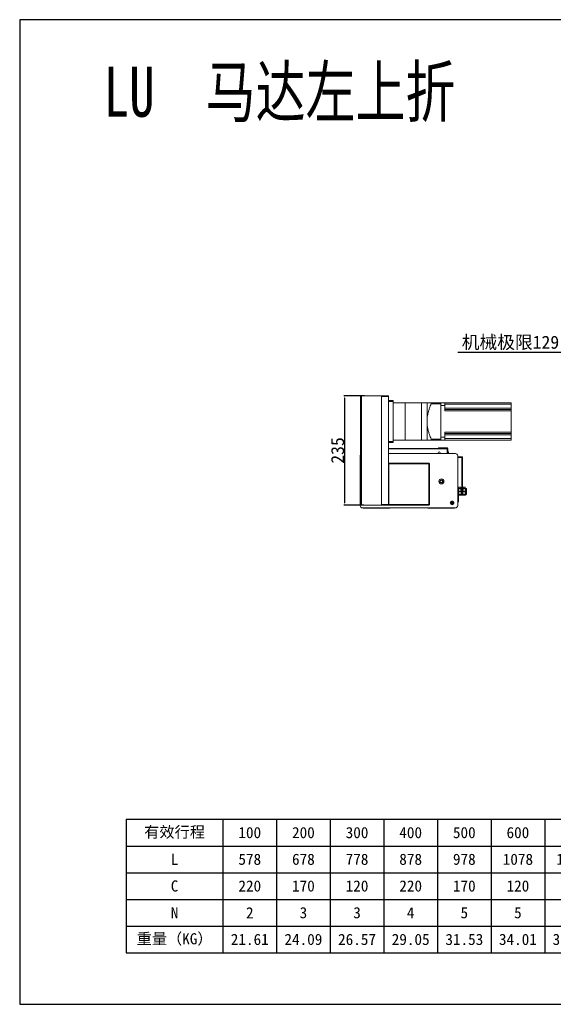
# Model space of a CAD drawing. Header units: millimetres. Extents: x -20285 to -7807, y 12313 to 17573.
# Tile 19 of 37: x -15780 to -14630, y 15454 to 17573. Entities that reach past the tile are written whole.
import ezdxf

# ---------------------------------------------------------------- set-up
doc = ezdxf.new("R2010")
doc.units = ezdxf.units.MM
doc.header["$PDSIZE"] = -1
doc.layers.add('图层3', color=7, linetype='Continuous')
doc.dimstyles.new('ISO-25', dxfattribs={"dimtxt": 2.5, "dimasz": 2.5, "dimexe": 1.25, "dimexo": 0.625, "dimtad": 1, "dimtxsty": 'Standard', "dimcen": 2.5, "dimadec": 0, "dimazin": 0, "dimtfac": 1, "dimtmove": 0, "dimatfit": 3, "dimfxl": 0, "dimarcsym": 0})

# ---------------------------------------------------------------- blocks, each defined once
blk = doc.blocks.new('*D243')
at = {"color": 0, "lineweight": -2, "transparency": 16777216}
for p, q in [((-14605.8, 17067.6), (-14605.8, 16855.9)), ((-14476.8, 17031.9), (-14476.8, 16855.9)), ((-14605.8, 16856.9), (-14836.3, 16856.9)), ((-14480.1, 16856.9), (-14602.5, 16856.9))]:
    blk.add_line(p, q, dxfattribs=at)
at = {"color": 0, "transparency": 16777216}
for points in [[(-14602.5, 16857.5), (-14602.5, 16856.4), (-14605.8, 16856.9)], [(-14480.1, 16857.5), (-14480.1, 16856.4), (-14476.8, 16856.9)]]:
    blk.add_solid(points, dxfattribs=at)
at = {"layer": 'Defpoints', "color": 0, "transparency": 16777216}
for p in [(-14605.8, 17068.6), (-14476.8, 17032.9), (-14476.8, 16856.9)]:
    blk.add_point(p, dxfattribs=at)
at = {"color": 0, "transparency": 16777216, "insert": (-14722.7, 16877.1), "char_height": 28, "attachment_point": 5}
blk.add_mtext('{\\fSimSun|b0|i0|c134|p2;机械极限}129', dxfattribs=at)
blk = doc.blocks.new('*D246')
at = {"layer": 'Defpoints', "color": 0, "transparency": 16777216}
for p in [(-15036.1, 16763.2), (-15080.2, 16528.2), (-15038, 16528.2)]:
    blk.add_point(p, dxfattribs=at)
at = {"layer": '图层3', "color": 0, "lineweight": -2, "transparency": 16777216}
for p, q in [((-15036.7, 16763.2), (-15081.4, 16763.2)), ((-15080.2, 16758.2), (-15080.2, 16533.2)), ((-15038.6, 16528.2), (-15081.4, 16528.2))]:
    blk.add_line(p, q, dxfattribs=at)
at = {"layer": '图层3', "color": 0, "transparency": 16777216}
for points in [[(-15081, 16758.2), (-15079.4, 16758.2), (-15080.2, 16763.2)], [(-15081, 16533.2), (-15079.4, 16533.2), (-15080.2, 16528.2)]]:
    blk.add_solid(points, dxfattribs=at)
at = {"layer": '图层3', "color": 0, "transparency": 16777216, "insert": (-15094.8, 16645.7), "char_height": 28, "attachment_point": 5, "rotation": 90}
blk.add_mtext('235', dxfattribs=at)
blk = doc.blocks.new('A')
for p, q in [((-20055.7, 15851.8), (-17048.9, 15851.8)), ((-20055.7, 15851.8), (-20055.7, 15564.4)), ((-19847.3, 15851.8), (-19847.3, 15564.4)), ((-19731.8, 15851.8), (-19731.8, 15564.4)), ((-19616.3, 15851.8), (-19616.3, 15564.4)), ((-19500.9, 15851.8), (-19500.9, 15564.4)), ((-19385.4, 15851.8), (-19385.4, 15564.4)), ((-19269.9, 15851.8), (-19269.9, 15564.4)), ((-19154.4, 15851.8), (-19154.4, 15564.4)), ((-19039, 15851.8), (-19039, 15564.4)), ((-18923.5, 15851.8), (-18923.5, 15564.4)), ((-18808, 15851.8), (-18808, 15564.4)), ((-18692.5, 15851.8), (-18692.5, 15564.4)), ((-18577, 15851.8), (-18577, 15564.4)), ((-18443.6, 15851.8), (-18443.6, 15564.4)), ((-18310.1, 15851.8), (-18310.1, 15564.4)), ((-18176.6, 15851.8), (-18176.6, 15564.4)), ((-18043.2, 15851.8), (-18043.2, 15564.4)), ((-17909.7, 15851.8), (-17909.7, 15564.4)), ((-17776.2, 15851.8), (-17776.2, 15564.4)), ((-17642.8, 15851.8), (-17642.8, 15564.4)), ((-17509.3, 15851.8), (-17509.3, 15564.4)), ((-17375.8, 15851.8), (-17375.8, 15564.4)), ((-17212.4, 15851.8), (-17212.4, 15564.4)), ((-17048.9, 15851.8), (-17048.9, 15564.4)), ((-20055.7, 15794.3), (-17048.9, 15794.3)), ((-20055.7, 15736.8), (-17048.9, 15736.8)), ((-20055.7, 15679.3), (-17048.9, 15679.3)), ((-20055.7, 15621.8), (-17048.9, 15621.8)), ((-20055.7, 15564.4), (-17048.9, 15564.4))]:
    blk.add_line(p, q)
at = {"char_height": 23.989, "attachment_point": 5}
for s, insert, width in [('{\\f宋体|b0|i0|c134;有效行程', (-19951.5, 15823), 182.934), ('{\\f宋体|b0|i0|c134;100', (-19789.6, 15823), 89.977), ('{\\f宋体|b0|i0|c134;200', (-19674.1, 15823), 89.977), ('{\\f宋体|b0|i0|c134;300', (-19558.6, 15823), 89.977), ('{\\f宋体|b0|i0|c134;400', (-19443.1, 15823), 89.977), ('{\\f宋体|b0|i0|c134;500', (-19327.6, 15823), 89.977), ('{\\f宋体|b0|i0|c134;600', (-19212.2, 15823), 89.977), ('{\\f宋体|b0|i0|c134;700', (-19096.7, 15823), 89.977), ('{\\f宋体|b0|i0|c134;800', (-18981.2, 15823), 89.977), ('{\\f宋体|b0|i0|c134;900', (-18865.7, 15823), 89.977), ('{\\f宋体|b0|i0|c134;1000', (-18750.3, 15823), 89.977), ('{\\f宋体|b0|i0|c134;1100', (-18634.8, 15823), 89.977), ('{\\f宋体|b0|i0|c134;1200', (-18510.3, 15823), 107.969), ('{\\f宋体|b0|i0|c134;1300', (-18376.8, 15823), 107.969), ('{\\f宋体|b0|i0|c134;1400', (-18243.4, 15823), 107.969), ('{\\f宋体|b0|i0|c134;1500', (-18109.9, 15823), 107.969), ('{\\f宋体|b0|i0|c134;1600', (-17976.4, 15823), 107.969), ('{\\f宋体|b0|i0|c134;1700', (-17843, 15823), 107.969), ('{\\f宋体|b0|i0|c134;1800', (-17709.5, 15823), 107.969), ('{\\f宋体|b0|i0|c134;1900', (-17576, 15823), 107.969), ('{\\f宋体|b0|i0|c134;2000', (-17442.6, 15823), 107.969), ('{\\f宋体|b0|i0|c134;2100', (-17294.1, 15823), 137.955), ('{\\f宋体|b0|i0|c134;2200', (-17130.6, 15823), 137.955), ('{\\f宋体|b0|i0|c134;L', (-19951.5, 15765.6), 182.934), ('{\\fSimSun|b0|i0|c134|p2;578}', (-19789.6, 15765.6), 89.977), ('{\\fSimSun|b0|i0|c134|p2;678}', (-19674.1, 15765.6), 89.977), ('{\\fSimSun|b0|i0|c134|p2;778}', (-19558.6, 15765.6), 89.977), ('{\\fSimSun|b0|i0|c134|p2;878}', (-19443.1, 15765.6), 89.977), ('{\\fSimSun|b0|i0|c134|p2;978}', (-19327.6, 15765.6), 89.977), ('{\\fSimSun|b0|i0|c134|p2;1078}', (-19212.2, 15765.6), 89.977), ('{\\fSimSun|b0|i0|c134|p2;1178}', (-19096.7, 15765.6), 89.977), ('{\\fSimSun|b0|i0|c134|p2;1278}', (-18981.2, 15765.6), 89.977), ('{\\fSimSun|b0|i0|c134|p2;1378}', (-18865.7, 15765.6), 89.977), ('{\\fSimSun|b0|i0|c134|p2;1478}', (-18750.3, 15765.6), 89.977), ('{\\fSimSun|b0|i0|c134|p2;1578}', (-18634.8, 15765.6), 89.977), ('{\\fSimSun|b0|i0|c134|p2;1678}', (-18510.3, 15765.6), 107.969), ('{\\fSimSun|b0|i0|c134|p2;1778}', (-18376.8, 15765.6), 107.969), ('{\\fSimSun|b0|i0|c134|p2;1878}', (-18243.4, 15765.6), 107.969), ('{\\fSimSun|b0|i0|c134|p2;1978}', (-18109.9, 15765.6), 107.969), ('{\\fSimSun|b0|i0|c134|p2;2078}', (-17976.4, 15765.6), 107.969), ('{\\fSimSun|b0|i0|c134|p2;2178}', (-17843, 15765.6), 107.969), ('{\\fSimSun|b0|i0|c134|p2;2278}', (-17709.5, 15765.6), 107.969), ('{\\fSimSun|b0|i0|c134|p2;2378}', (-17576, 15765.6), 107.969), ('{\\fSimSun|b0|i0|c134|p2;2478}', (-17442.6, 15765.6), 107.969), ('{\\fSimSun|b0|i0|c134|p2;2578}', (-17294.1, 15765.6), 137.955), ('{\\fSimSun|b0|i0|c134|p2;2678}', (-17130.6, 15765.6), 137.955), ('{\\f宋体|b0|i0|c134;C', (-19951.5, 15708.1), 182.934), ('{\\f宋体|b0|i0|c134;220', (-19789.6, 15708.1), 89.977), ('{\\f宋体|b0|i0|c134;170', (-19674.1, 15708.1), 89.977), ('{\\f宋体|b0|i0|c134;120', (-19558.6, 15708.1), 89.977), ('{\\f宋体|b0|i0|c134;220', (-19443.1, 15708.1), 89.977), ('{\\f宋体|b0|i0|c134;170', (-19327.6, 15708.1), 89.977), ('{\\f宋体|b0|i0|c134;120', (-19212.2, 15708.1), 89.977), ('{\\f宋体|b0|i0|c134;220', (-19096.7, 15708.1), 89.977), ('{\\f宋体|b0|i0|c134;170', (-18981.2, 15708.1), 89.977), ('{\\f宋体|b0|i0|c134;120', (-18865.7, 15708.1), 89.977), ('{\\f宋体|b0|i0|c134;220', (-18750.3, 15708.1), 89.977), ('{\\f宋体|b0|i0|c134;170', (-18634.8, 15708.1), 89.977), ('{\\f宋体|b0|i0|c134;120', (-18510.3, 15708.1), 107.969), ('{\\f宋体|b0|i0|c134;220', (-18376.8, 15708.1), 107.969), ('{\\f宋体|b0|i0|c134;170', (-18243.4, 15708.1), 107.969), ('{\\f宋体|b0|i0|c134;120', (-18109.9, 15708.1), 107.969), ('{\\f宋体|b0|i0|c134;220', (-17976.4, 15708.1), 107.969), ('{\\f宋体|b0|i0|c134;170', (-17843, 15708.1), 107.969), ('{\\f宋体|b0|i0|c134;120', (-17709.5, 15708.1), 107.969), ('{\\f宋体|b0|i0|c134;220', (-17576, 15708.1), 107.969), ('{\\f宋体|b0|i0|c134;170', (-17442.6, 15708.1), 107.969), ('{\\f宋体|b0|i0|c134;120', (-17294.1, 15708.1), 137.955), ('{\\f宋体|b0|i0|c134;220', (-17130.6, 15708.1), 137.955), ('{\\f宋体|b0|i0|c134;N', (-19951.5, 15650.6), 182.934), ('{\\f宋体|b0|i0|c134;2', (-19789.6, 15650.6), 89.977), ('{\\f宋体|b0|i0|c134;3', (-19674.1, 15650.6), 89.977), ('{\\f宋体|b0|i0|c134;3', (-19558.6, 15650.6), 89.977), ('{\\f宋体|b0|i0|c134;4', (-19443.1, 15650.6), 89.977), ('{\\f宋体|b0|i0|c134;5', (-19327.6, 15650.6), 89.977), ('{\\f宋体|b0|i0|c134;5', (-19212.2, 15650.6), 89.977), ('{\\f宋体|b0|i0|c134;6', (-19096.7, 15650.6), 89.977), ('{\\f宋体|b0|i0|c134;7', (-18981.2, 15650.6), 89.977), ('{\\f宋体|b0|i0|c134;7', (-18865.7, 15650.6), 89.977), ('{\\f宋体|b0|i0|c134;8', (-18750.3, 15650.6), 89.977), ('{\\f宋体|b0|i0|c134;9', (-18634.8, 15650.6), 89.977), ('{\\f宋体|b0|i0|c134;9', (-18510.3, 15650.6), 107.969), ('{\\f宋体|b0|i0|c134;10', (-18376.8, 15650.6), 107.969), ('{\\f宋体|b0|i0|c134;11', (-18243.4, 15650.6), 107.969), ('{\\f宋体|b0|i0|c134;11', (-18109.9, 15650.6), 107.969), ('{\\f宋体|b0|i0|c134;12', (-17976.4, 15650.6), 107.969), ('{\\f宋体|b0|i0|c134;13', (-17843, 15650.6), 107.969), ('{\\f宋体|b0|i0|c134;13', (-17709.5, 15650.6), 107.969), ('{\\f宋体|b0|i0|c134;14', (-17576, 15650.6), 107.969), ('{\\f宋体|b0|i0|c134;15', (-17442.6, 15650.6), 107.969), ('{\\f宋体|b0|i0|c134;15', (-17294.1, 15650.6), 137.955), ('{\\f宋体|b0|i0|c134;16', (-17130.6, 15650.6), 137.955), ('{\\f宋体|b0|i0|c134;重量（KG）', (-19951.5, 15593.1), 182.934), ('{\\f宋体|b0|i0|c134;21.61', (-19789.6, 15593.1), 89.977), ('{\\f宋体|b0|i0|c134;24.09', (-19674.1, 15593.1), 89.977), ('{\\f宋体|b0|i0|c134;26.57', (-19558.6, 15593.1), 89.977), ('{\\f宋体|b0|i0|c134;29.05', (-19443.1, 15593.1), 89.977), ('{\\f宋体|b0|i0|c134;31.53', (-19327.6, 15593.1), 89.977), ('{\\f宋体|b0|i0|c134;34.01', (-19212.2, 15593.1), 89.977), ('{\\f宋体|b0|i0|c134;36.49', (-19096.7, 15593.1), 89.977), ('{\\f宋体|b0|i0|c134;38.97', (-18981.2, 15593.1), 89.977), ('{\\f宋体|b0|i0|c134;41.45', (-18865.7, 15593.1), 89.977), ('{\\f宋体|b0|i0|c134;43.93', (-18750.3, 15593.1), 89.977), ('{\\f宋体|b0|i0|c134;46.41', (-18634.8, 15593.1), 89.977), ('{\\f宋体|b0|i0|c134;48.89', (-18510.3, 15593.1), 107.969), ('{\\f宋体|b0|i0|c134;51.37', (-18376.8, 15593.1), 107.969), ('{\\f宋体|b0|i0|c134;53.85', (-18243.4, 15593.1), 107.969), ('{\\f宋体|b0|i0|c134;56.33', (-18109.9, 15593.1), 107.969), ('{\\f宋体|b0|i0|c134;58.81', (-17976.4, 15593.1), 107.969), ('{\\f宋体|b0|i0|c134;61.29', (-17843, 15593.1), 107.969), ('{\\f宋体|b0|i0|c134;63.77', (-17709.5, 15593.1), 107.969), ('{\\f宋体|b0|i0|c134;66.25', (-17576, 15593.1), 107.969), ('{\\f宋体|b0|i0|c134;68.73', (-17442.6, 15593.1), 107.969), ('{\\f宋体|b0|i0|c134;71.21', (-17294.1, 15593.1), 137.955), ('{\\f宋体|b0|i0|c134;73.69', (-17130.6, 15593.1), 137.955)]:
    blk.add_mtext(s, dxfattribs=dict(at, insert=insert, width=width))

msp = doc.modelspace()

# ---------------------------------------------------------------- linework, layer by layer
at = {"color": 7, "linetype": 'Continuous', "lineweight": 15}
for p, q in [((-15045.327, 16763.171), (-15045.327, 16761.171)), ((-15045.327, 16763.171), (-15043.327, 16763.171)), ((-15045.327, 16530.171), (-15045.327, 16761.171)), ((-15043.327, 16763.171), (-15043.327, 16528.171)), ((-15043.327, 16763.171), (-15000.327, 16763.171)), ((-15000.327, 16763.171), (-15000.327, 16528.171)), ((-15000.327, 16763.171), (-14985.327, 16763.171)), ((-14985.327, 16762.171), (-15000.327, 16762.171)), ((-15000.327, 16762.171), (-15000.327, 16529.171)), ((-14985.327, 16763.171), (-14985.327, 16762.171)), ((-14985.327, 16762.171), (-14985.327, 16529.171)), ((-14985.327, 16753.171), (-14975.327, 16753.171)), ((-14975.327, 16751.171), (-14985.327, 16751.171)), ((-14985.327, 16665.171), (-14985.327, 16751.171)), ((-14975.327, 16753.171), (-14975.327, 16751.171)), ((-14975.327, 16665.171), (-14975.327, 16751.171)), ((-14949.327, 16748.171), (-14975.327, 16748.171)), ((-14914.327, 16748.171), (-14949.327, 16748.171)), ((-14902.327, 16748.171), (-14914.327, 16748.171)), ((-14902.327, 16748.171), (-14902.327, 16708.171)), ((-14893.567, 16746.171), (-14893.567, 16748.171)), ((-14872.327, 16748.171), (-14893.567, 16748.171)), ((-14872.327, 16746.171), (-14893.567, 16746.171)), ((-14872.327, 16748.171), (-14872.327, 16746.171)), ((-14872.327, 16748.171), (-14864.327, 16748.171)), ((-14872.327, 16746.171), (-14872.327, 16670.171)), ((-14864.327, 16742.171), (-14864.327, 16748.171)), ((-14721.327, 16748.171), (-14864.327, 16748.171)), ((-14721.327, 16745.171), (-14864.327, 16745.171)), ((-14721.327, 16748.171), (-14721.327, 16745.171)), ((-14721.327, 16745.171), (-14721.327, 16736.991)), ((-14872.327, 16674.171), (-14872.327, 16742.171)), ((-14872.327, 16742.171), (-14864.327, 16742.171)), ((-14864.327, 16730.991), (-14864.327, 16742.171)), ((-14721.327, 16736.991), (-14864.327, 16736.991)), ((-14721.327, 16733.991), (-14864.327, 16733.991)), ((-14721.327, 16730.991), (-14864.327, 16730.991)), ((-14721.327, 16736.991), (-14721.327, 16733.991)), ((-14721.327, 16733.991), (-14721.327, 16730.991)), ((-14721.327, 16730.991), (-14721.327, 16685.351)), ((-14902.327, 16708.171), (-14902.327, 16668.171)), ((-14721.327, 16685.351), (-14864.327, 16685.351)), ((-14864.327, 16674.171), (-14864.327, 16685.351)), ((-14721.327, 16682.351), (-14864.327, 16682.351)), ((-14721.327, 16679.351), (-14864.327, 16679.351)), ((-14721.327, 16685.351), (-14721.327, 16682.351)), ((-14721.327, 16682.351), (-14721.327, 16679.351)), ((-14721.327, 16679.351), (-14721.327, 16671.171)), ((-14985.327, 16665.171), (-14975.327, 16665.171)), ((-14975.327, 16663.171), (-14985.327, 16663.171)), ((-14975.327, 16668.171), (-14949.327, 16668.171)), ((-14975.327, 16665.171), (-14975.327, 16663.171)), ((-14949.327, 16668.171), (-14914.327, 16668.171)), ((-14914.327, 16668.171), (-14902.327, 16668.171)), ((-14872.327, 16670.171), (-14893.567, 16670.171)), ((-14893.567, 16668.171), (-14893.567, 16670.171)), ((-14872.327, 16668.171), (-14893.567, 16668.171)), ((-14872.327, 16674.171), (-14864.327, 16674.171)), ((-14872.327, 16670.171), (-14872.327, 16668.171)), ((-14872.327, 16668.171), (-14864.327, 16668.171)), ((-14864.327, 16668.171), (-14864.327, 16674.171)), ((-14721.327, 16671.171), (-14864.327, 16671.171)), ((-14721.327, 16668.171), (-14864.327, 16668.171)), ((-14721.327, 16671.171), (-14721.327, 16668.171)), ((-14985.327, 16650.171), (-14858.587, 16650.171)), ((-14841.327, 16639.171), (-14985.327, 16639.171)), ((-14878.577, 16639.171), (-14878.577, 16640.671)), ((-14858.327, 16651.171), (-14877.327, 16651.171)), ((-14877.327, 16650.171), (-14877.327, 16651.171)), ((-14874.077, 16640.671), (-14874.077, 16639.171)), ((-14858.587, 16649.171), (-14859.284, 16649.161)), ((-14859.284, 16649.161), (-14859.284, 16639.171)), ((-14858.587, 16649.171), (-14858.587, 16650.171)), ((-14858.577, 16649.161), (-14858.587, 16649.171)), ((-14857.577, 16649.161), (-14858.577, 16649.161)), ((-14858.577, 16649.161), (-14858.577, 16639.171)), ((-14857.327, 16650.171), (-14858.327, 16651.171)), ((-14857.577, 16649.161), (-14857.577, 16639.171)), ((-14857.327, 16639.171), (-14857.327, 16650.171)), ((-14857.327, 16642.671), (-14855.827, 16642.671)), ((-14855.827, 16639.671), (-14857.327, 16639.671)), ((-14855.827, 16642.671), (-14855.827, 16639.671)), ((-14855.827, 16639.671), (-14855.827, 16639.171)), ((-15046.327, 16634.171), (-15046.327, 16527.171)), ((-14984.327, 16618.171), (-14985.327, 16617.171)), ((-14984.327, 16617.171), (-14985.327, 16617.171)), ((-14984.327, 16617.171), (-14984.327, 16618.171)), ((-14984.327, 16618.171), (-14898.327, 16618.171)), ((-14898.327, 16617.171), (-14984.327, 16617.171)), ((-14984.327, 16617.171), (-14984.327, 16529.171)), ((-14898.327, 16618.171), (-14898.327, 16617.171)), ((-14897.327, 16617.171), (-14898.327, 16618.171)), ((-14897.327, 16617.171), (-14898.327, 16617.171)), ((-14898.327, 16529.171), (-14898.327, 16617.171)), ((-14897.327, 16617.171), (-14897.327, 16529.171)), ((-14836.327, 16527.171), (-14836.327, 16634.171)), ((-14833.925, 16632.171), (-14836.327, 16632.171)), ((-14833.925, 16630.671), (-14836.327, 16630.671)), ((-14833.925, 16630.671), (-14833.925, 16632.171)), ((-14833.925, 16632.171), (-14832.407, 16632.171)), ((-14832.407, 16630.671), (-14833.925, 16630.671)), ((-14832.407, 16632.171), (-14832.407, 16630.671)), ((-14827.337, 16632.171), (-14832.407, 16632.171)), ((-14827.337, 16630.671), (-14832.407, 16630.671)), ((-14827.327, 16562.171), (-14827.327, 16630.661)), ((-14825.827, 16562.171), (-14825.827, 16630.661)), ((-14833.627, 16563.54), (-14833.627, 16566.44)), ((-14833.627, 16566.44), (-14829.47, 16566.44)), ((-14833.627, 16557.44), (-14833.627, 16563.54)), ((-14829.43, 16563.54), (-14833.627, 16563.54)), ((-14833.627, 16557.44), (-14833.627, 16550.94)), ((-14833.627, 16557.44), (-14820.227, 16557.44)), ((-14831.627, 16566.59), (-14832.627, 16566.59)), ((-14832.627, 16566.59), (-14832.627, 16566.44)), ((-14830.427, 16566.59), (-14831.627, 16566.59)), ((-14831.627, 16566.44), (-14831.627, 16566.59)), ((-14830.427, 16566.44), (-14830.427, 16566.59)), ((-14830.127, 16566.59), (-14830.427, 16566.59)), ((-14830.127, 16566.44), (-14830.127, 16566.59)), ((-14829.47, 16566.44), (-14829.43, 16563.54)), ((-14829.47, 16566.44), (-14829.17, 16566.44)), ((-14829.352, 16557.94), (-14829.43, 16563.54)), ((-14829.13, 16563.54), (-14829.43, 16563.54)), ((-14829.352, 16557.44), (-14829.352, 16557.94)), ((-14829.352, 16557.94), (-14826.502, 16557.94)), ((-14829.17, 16566.44), (-14829.13, 16563.54)), ((-14829.13, 16563.54), (-14829.052, 16557.94)), ((-14827.327, 16562.171), (-14825.827, 16562.171)), ((-14827.327, 16560.171), (-14827.327, 16562.171)), ((-14825.827, 16560.171), (-14827.327, 16560.171)), ((-14826.502, 16557.94), (-14826.502, 16557.44)), ((-14824.502, 16557.94), (-14826.502, 16557.94)), ((-14825.827, 16562.171), (-14825.827, 16560.171)), ((-14824.423, 16563.54), (-14824.502, 16557.94)), ((-14824.423, 16563.54), (-14824.383, 16566.44)), ((-14820.227, 16563.54), (-14824.423, 16563.54)), ((-14824.383, 16566.44), (-14820.227, 16566.44)), ((-14822.427, 16566.59), (-14823.427, 16566.59)), ((-14823.427, 16566.59), (-14823.427, 16566.44)), ((-14822.427, 16566.44), (-14822.427, 16566.59)), ((-14821.227, 16566.59), (-14822.427, 16566.59)), ((-14821.227, 16566.44), (-14821.227, 16566.59)), ((-14820.927, 16566.59), (-14821.227, 16566.59)), ((-14820.927, 16566.44), (-14820.927, 16566.59)), ((-14820.227, 16566.44), (-14820.227, 16563.54)), ((-14820.227, 16566.44), (-14819.927, 16566.44)), ((-14820.227, 16557.44), (-14820.227, 16563.54)), ((-14819.927, 16563.54), (-14820.227, 16563.54)), ((-14820.227, 16557.44), (-14820.227, 16550.94)), ((-14820.227, 16553.44), (-14819.927, 16553.44)), ((-14819.927, 16566.44), (-14819.927, 16563.54)), ((-14819.927, 16563.54), (-14819.927, 16553.44)), ((-14819.927, 16553.44), (-14819.927, 16550.94)), ((-14818.689, 16563.509), (-14817.189, 16563.509)), ((-14817.189, 16561.509), (-14818.689, 16561.509)), ((-14818.689, 16551.677), (-14818.689, 16561.509)), ((-14817.189, 16563.509), (-14817.189, 16561.509)), ((-14817.189, 16551.677), (-14817.189, 16561.509)), ((-14850.138, 16533.901), (-14850.499, 16534.109)), ((-14848.327, 16535.371), (-14848.327, 16534.946)), ((-14834.827, 16548.704), (-14836.327, 16548.704)), ((-14836.327, 16536.871), (-14834.827, 16536.871)), ((-14834.827, 16534.871), (-14836.327, 16534.871)), ((-14834.827, 16536.871), (-14834.827, 16548.704)), ((-14834.827, 16536.871), (-14834.827, 16534.871)), ((-14834.09, 16550.94), (-14819.425, 16550.94)), ((-14834.09, 16549.44), (-14834.09, 16550.94)), ((-14834.09, 16549.44), (-14819.425, 16549.44)), ((-14819.425, 16550.94), (-14819.425, 16549.44)), ((-14818.689, 16551.677), (-14817.189, 16551.677)), ((-15045.327, 16528.171), (-15045.327, 16530.171)), ((-15043.327, 16528.171), (-15045.327, 16528.171)), ((-15000.327, 16528.171), (-15043.327, 16528.171)), ((-15041.327, 16522.171), (-14841.327, 16522.171)), ((-15039.801, 16521.855), (-15041.327, 16521.855)), ((-15039.559, 16521.171), (-14982.468, 16521.171)), ((-15000.327, 16529.171), (-14985.327, 16529.171)), ((-14985.327, 16528.171), (-15000.327, 16528.171)), ((-14985.327, 16529.171), (-14985.327, 16528.171)), ((-14985.327, 16529.171), (-14984.327, 16528.171)), ((-14984.327, 16529.171), (-14985.327, 16529.171)), ((-14984.327, 16529.171), (-14898.327, 16529.171)), ((-14984.327, 16529.171), (-14984.327, 16528.171)), ((-14898.327, 16528.171), (-14984.327, 16528.171)), ((-14900.447, 16521.855), (-14982.206, 16521.855)), ((-14900.186, 16521.171), (-14843.095, 16521.171)), ((-14898.327, 16528.171), (-14898.327, 16529.171)), ((-14897.327, 16529.171), (-14898.327, 16529.171)), ((-14898.327, 16528.171), (-14897.327, 16529.171)), ((-14841.327, 16521.855), (-14842.852, 16521.855)), ((-14836.327, 16527.171), (-14836.327, 16526.855))]:
    msp.add_line(p, q, dxfattribs=at)
at = {"color": 8, "linetype": 'Continuous', "lineweight": 15}
for p, q in [((-14949.327, 16668.171), (-14949.327, 16748.171)), ((-14914.327, 16668.171), (-14914.327, 16748.171)), ((-14985.327, 16649.161), (-14859.284, 16649.161))]:
    msp.add_line(p, q, dxfattribs=at)
msp.add_lwpolyline([(-15779.527, 15453.564), (-12405.684, 15453.564), (-12405.684, 17572.896), (-15779.527, 17572.896)], close=True)
at = {"color": 7, "linetype": 'Continuous', "lineweight": 15, "flags": 128}
for points in [[(-14818.689, 16561.509), (-14818.689, 16561.899), (-14818.689, 16562.275), (-14818.689, 16562.62), (-14818.689, 16562.923), (-14818.689, 16563.172), (-14818.689, 16563.357), (-14818.689, 16563.471), (-14818.689, 16563.509)], [(-14982.059, 16522.171), (-14982.155, 16521.982), (-14982.263, 16521.671)], [(-14900.39, 16521.671), (-14900.498, 16521.982), (-14900.595, 16522.171)]]:
    msp.add_lwpolyline(points, dxfattribs=at)
at = {"color": 7, "linetype": 'Continuous', "lineweight": 15}
for centre, radius in [((-14871.327, 16579.171), 5.5), ((-14871.327, 16579.171), 3.3), ((-14871.327, 16579.171), 2.5), ((-14826.927, 16554.24), 2.5), ((-14826.927, 16554.24), 2), ((-14826.927, 16554.24), 1.9), ((-14826.927, 16554.24), 1.5), ((-14848.327, 16532.871), 4), ((-14848.327, 16532.871), 2.5)]:
    msp.add_circle(centre, radius, dxfattribs=at)
for centre, radius, start, end in [((-15041.327, 16634.171), 5, 143.130102, 180), ((-14876.327, 16640.671), 2.25, 0, 180), ((-14841.327, 16634.171), 5, 0, 90), ((-14827.337, 16630.661), 1.51, 0, 90), ((-14827.337, 16630.661), 0.01, 0, 90), ((-14848.327, 16532.855), 2.25, 90, 150.000001), ((-14850.388, 16533.468), 0.5, 343.447727, 60), ((-14848.327, 16532.855), 1.65, 163.447727, 76.552273), ((-14847.827, 16534.946), 0.5, 179.999991, 256.552273), ((-14834.09, 16548.704), 2.237, 89.999996, 179.999996), ((-14834.09, 16548.704), 0.737, 89.999996, 179.999996), ((-14819.425, 16551.677), 0.737, 269.999996, 359.999996), ((-14819.425, 16551.677), 2.237, 269.999996, 359.999996), ((-15041.327, 16527.171), 5, 180, 270), ((-15041.327, 16526.855), 5, 180, 270), ((-15037.827, 16522.171), 2, 179.999992, 209.999952), ((-14984.2, 16522.171), 2, 330.000243, 345.522542), ((-14898.454, 16522.171), 2, 194.477452, 210), ((-14844.827, 16522.171), 2, 330, 0), ((-14841.327, 16527.171), 5, 270, 0), ((-14841.327, 16526.855), 5, 270, 0)]:
    msp.add_arc(centre, radius, start, end, dxfattribs=at)
for points, knots in [([(-14893.567, 16748.171), (-14894.78, 16748.171), (-14896.85, 16748.171), (-14899.249, 16748.171), (-14900.937, 16748.171), (-14902.092, 16748.171), (-14902.248, 16748.171), (-14902.327, 16748.171)], [0, 0, 0, 0, 0.25918122, 0.44222895, 0.62520946, 0.81263951, 1, 1, 1, 1]), ([(-14902.327, 16708.171), (-14902.317, 16709.031), (-14902.282, 16712.086), (-14901.817, 16717.325), (-14900.697, 16723.873), (-14899.074, 16730.367), (-14896.76, 16737.848), (-14894.761, 16743.059), (-14893.567, 16746.171)], [0, 0, 0, 0, 0.06574842, 0.23360937, 0.40152468, 0.57330499, 0.74513426, 1, 1, 1, 1]), ([(-14893.567, 16670.171), (-14894.78, 16673.337), (-14896.85, 16678.737), (-14899.249, 16686.559), (-14900.937, 16693.599), (-14902.092, 16700.818), (-14902.248, 16705.72), (-14902.327, 16708.171)], [0, 0, 0, 0, 0.25918153, 0.44222791, 0.62520889, 0.81264093, 1, 1, 1, 1]), ([(-14902.327, 16668.171), (-14902.253, 16668.171), (-14902.105, 16668.171), (-14900.987, 16668.171), (-14899.305, 16668.171), (-14896.873, 16668.171), (-14894.78, 16668.171), (-14893.567, 16668.171)], [0, 0, 0, 0, 0.1824467, 0.36495575, 0.55285123, 0.74082016, 1, 1, 1, 1]), ([(-14858.587, 16650.171), (-14858.635, 16650.161), (-14858.737, 16650.138), (-14858.895, 16649.953), (-14859.058, 16649.664), (-14859.188, 16649.378), (-14859.263, 16649.208), (-14859.284, 16649.161)], [0, 0, 0, 0, 0.20767694, 0.44223786, 0.67684725, 0.91144978, 1, 1, 1, 1]), ([(-14857.577, 16649.161), (-14857.587, 16649.271), (-14857.609, 16649.505), (-14857.795, 16649.823), (-14858.084, 16650.063), (-14858.37, 16650.162), (-14858.54, 16650.169), (-14858.587, 16650.171)], [0, 0, 0, 0, 0.207656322, 0.442230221, 0.676847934, 0.911446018, 1, 1, 1, 1]), ([(-14871.328, 16579.168), (-14871.328, 16579.168), (-14871.327, 16579.168), (-14871.326, 16579.168), (-14871.325, 16579.168), (-14871.324, 16579.169), (-14871.323, 16579.17), (-14871.323, 16579.171), (-14871.323, 16579.172), (-14871.324, 16579.173), (-14871.325, 16579.174), (-14871.326, 16579.175), (-14871.327, 16579.175), (-14871.328, 16579.174), (-14871.329, 16579.174), (-14871.33, 16579.173), (-14871.33, 16579.172), (-14871.33, 16579.17), (-14871.33, 16579.169), (-14871.329, 16579.168), (-14871.328, 16579.168), (-14871.328, 16579.168)], [0, 0, 0, 0, 0.05349576, 0.10712079, 0.16064968, 0.21431731, 0.2680695, 0.32219218, 0.37543573, 0.4290432, 0.48310367, 0.5367731, 0.59046421, 0.64425349, 0.6978072, 0.75130115, 0.80538825, 0.85870977, 0.91260681, 0.96612017, 1, 1, 1, 1])]:
    msp.add_open_spline(points, degree=3, knots=knots, dxfattribs=at)

# ---------------------------------------------------------------- block references
msp.add_blockref('A', (4505.567, 0))

# ---------------------------------------------------------------- texts
at = {"color": 1, "insert": (-15598.801, 17471.62), "char_height": 107.62763, "width": 861.69392, "attachment_point": 1}
msp.add_mtext('{\\fHYSWLongFangSong|b0|i0|c134|p2;LU  马达左上折}', dxfattribs=at)

# ---------------------------------------------------------------- dimensions: what is measured, and where the dimension line sits
dim = msp.add_linear_dim(base=(-14476.804, 16856.921), p1=(-14605.804, 17068.649), p2=(-14476.804, 17032.875), text='{\\fSimSun|b0|i0|c134|p2;机械极限}<>', dimstyle='ISO-25', override={"dimtxt": 28, "dimasz": 3.302, "dimexe": 1, "dimexo": 1, "dimgap": 1.524, "dimtih": 1, "dimtoh": 1, "dimdsep": 46, "dimadec": 2, "dimtzin": 0})
dim.commit()
dim.dimension.update_dxf_attribs({"geometry": '*D243', "text_midpoint": (-14722.683, 16856.921), "dimtype": 160})
at = {"layer": '图层3'}
dim = msp.add_linear_dim(base=(-15080.186, 16528.171), p1=(-15036.077, 16763.171), p2=(-15037.967, 16528.171), angle=90, dimstyle='ISO-25', override={"dimtxt": 28, "dimasz": 5}, dxfattribs=at)
dim.commit()
dim.dimension.update_dxf_attribs({"geometry": '*D246', "text_midpoint": (-15080.186, 16645.671), "dimtype": 160})

doc.saveas('drawing.dxf')
